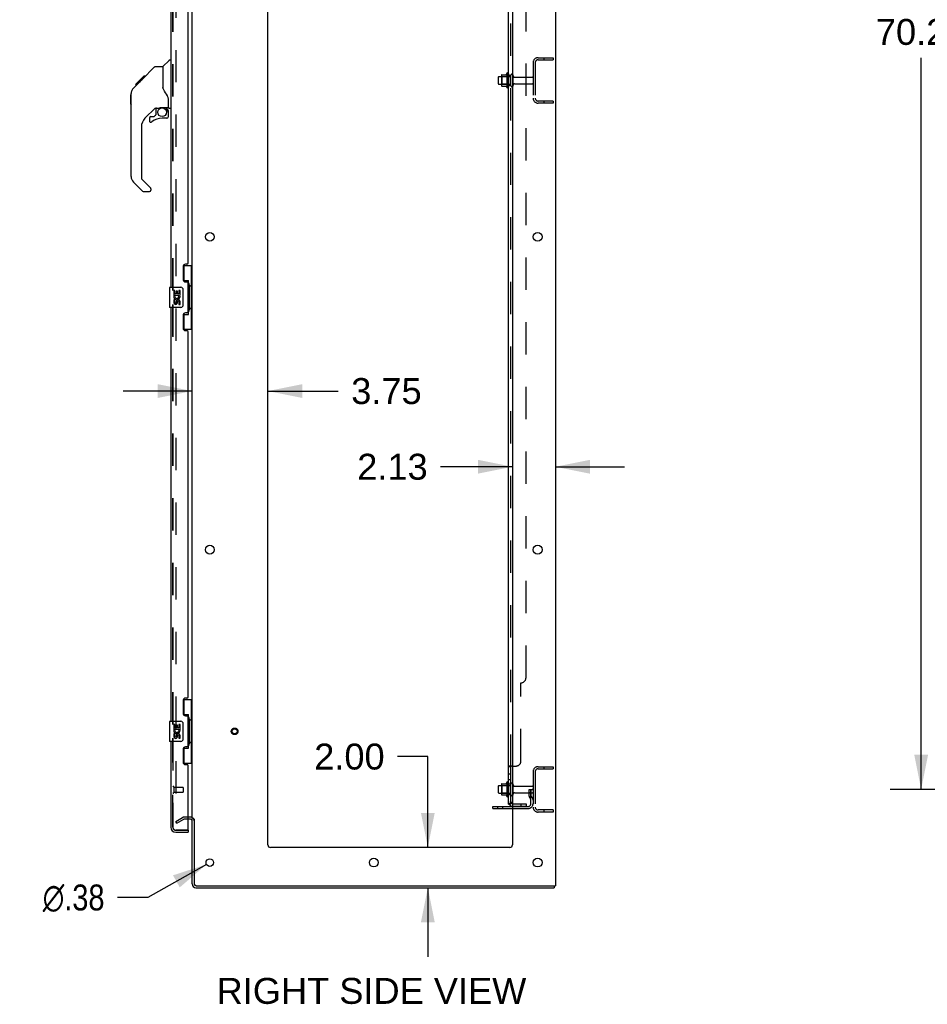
# Model space of a CAD drawing. Header units: inches. Extents: x 0 to 291, y 0 to 188.
# Tile 18 of 26: x 150 to 195, y 51 to 100. Entities that reach past the tile are written whole.
import ezdxf

# ---------------------------------------------------------------- set-up
doc = ezdxf.new("R2010")
doc.units = ezdxf.units.IN
doc.header["$LTSCALE"] = 16.01262
doc.header["$MEASUREMENT"] = 0
doc.linetypes.add('HIDDEN', pattern=[0.2, 0.1, -0.1])
doc.layers.get('0').update_dxf_attribs({"linetype": 'CONTINUOUS'})
for name, color, linetype in [('DEFAULT_2', 8, 'HIDDEN'), ('DIMENSIONS', 7, 'CONTINUOUS'), ('MASTER_DOOR_ASSEMBLY', 7, 'CONTINUOUS'), ('SLAVE_DOOR_ASSEMBLY', 7, 'CONTINUOUS'), ('SUBPANEL', 7, 'CONTINUOUS')]:
    doc.layers.add(name, color=color, linetype=linetype)
doc.styles.get("Standard").update_dxf_attribs({"font": 'arial.ttf'})
doc.styles.add('TEXTSTYLE_1', font='gdt', dxfattribs={"width": 0.8})
doc.dimstyles.new('DIMSTYLE_1', dxfattribs={"dimtxt": 1.284435, "dimasz": 1.71258, "dimexe": 0.09, "dimexo": 0.07, "dimgap": 0.0375, "dimtad": 0, "dimtih": 1, "dimtoh": 1, "dimzin": 4, "dimdsep": 46, "dimtxsty": 'Standard', "dimblk": '_FILLED', "dimblk1": '_FILLED', "dimblk2": '_FILLED', "dimcen": 0.09, "dimadec": 3, "dimazin": 1, "dimtfac": 1, "dimtdec": 3, "dimtofl": 0, "dimtmove": 0, "dimatfit": 3, "dimldrblk": '_FILLED', "dimfxl": 0, "dimtolj": 1, "dimtzin": 4, "dimarcsym": 0})
doc.dimstyles.new('DIMSTYLE_2', dxfattribs={"dimtxt": 1.284435, "dimasz": 1.71258, "dimexe": 0.09, "dimexo": 0.07, "dimgap": 0.09, "dimtad": 0, "dimtih": 1, "dimtoh": 1, "dimzin": 4, "dimdsep": 46, "dimtxsty": 'Standard', "dimblk": '_FILLED', "dimblk1": '_FILLED', "dimblk2": '_FILLED', "dimcen": 0.09, "dimadec": 3, "dimazin": 1, "dimtfac": 1, "dimtdec": 3, "dimtofl": 0, "dimtmove": 0, "dimatfit": 1, "dimldrblk": '_FILLED', "dimfxl": 0, "dimtolj": 1, "dimtzin": 4, "dimarcsym": 0})

# ---------------------------------------------------------------- blocks, each defined once
blk = doc.blocks.new('_FILLED')
at = {"color": 0, "linetype": 'ByBlock'}
blk.add_solid([(0, 0), (-1, 0.2), (-1, -0.2)], dxfattribs=at)
blk = doc.blocks.new('*D3')
at = {"layer": 'DIMENSIONS', "color": 2, "linetype": 'Continuous'}
for p, q in [((205.233, 131.832), (193.561, 131.832)), ((195.102, 131.832), (195.102, 100.394)), ((195.102, 61.582), (195.102, 97.825)), ((205.233, 61.582), (193.561, 61.582))]:
    blk.add_line(p, q, dxfattribs=at)
at = {"layer": 'DIMENSIONS', "color": 2, "linetype": 'Continuous', "xscale": 1.7125797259, "yscale": 1.7125797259, "zscale": 1.7125797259}
for p, rotation in [((195.102, 131.832), 90), ((195.102, 61.582), 270)]:
    blk.add_blockref('_FILLED', p, dxfattribs=dict(at, rotation=rotation))
at = {"layer": 'DIMENSIONS', "color": 2, "linetype": 'Continuous', "insert": (195.102, 99.752), "char_height": 1.2844, "width": 4.48836, "attachment_point": 2, "line_spacing_factor": 0.9}
blk.add_mtext('70.25', dxfattribs=at)
blk = doc.blocks.new('*D18')
at = {"layer": 'DIMENSIONS', "color": 2, "linetype": 'Continuous'}
for p, q in [((158.973, 81.317), (155.548, 81.317)), ((162.723, 81.317), (166.213, 81.317))]:
    blk.add_line(p, q, dxfattribs=at)
at = {"layer": 'DIMENSIONS', "color": 2, "linetype": 'Continuous', "xscale": 1.7125797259, "yscale": 1.7125797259, "zscale": 1.7125797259}
blk.add_blockref('_FILLED', (158.973, 81.317), dxfattribs=at)
at = {"layer": 'DIMENSIONS', "color": 2, "linetype": 'Continuous', "xscale": 1.7125797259, "yscale": 1.7125797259, "zscale": 1.7125797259, "rotation": 180}
blk.add_blockref('_FILLED', (162.723, 81.317), dxfattribs=at)
at = {"layer": 'DIMENSIONS', "color": 2, "linetype": 'Continuous', "insert": (166.856, 81.959), "char_height": 1.2844, "width": 3.49042, "attachment_point": 1, "line_spacing_factor": 0.9}
blk.add_mtext('3.75', dxfattribs=at)
blk = doc.blocks.new('*D19')
at = {"layer": 'DIMENSIONS', "color": 2, "linetype": 'Continuous'}
for p, q in [((174.848, 77.566), (171.288, 77.566)), ((176.973, 77.566), (180.398, 77.566))]:
    blk.add_line(p, q, dxfattribs=at)
at = {"layer": 'DIMENSIONS', "color": 2, "linetype": 'Continuous', "xscale": 1.7125797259, "yscale": 1.7125797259, "zscale": 1.7125797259}
blk.add_blockref('_FILLED', (174.848, 77.566), dxfattribs=at)
at = {"layer": 'DIMENSIONS', "color": 2, "linetype": 'Continuous', "xscale": 1.7125797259, "yscale": 1.7125797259, "zscale": 1.7125797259, "rotation": 180}
blk.add_blockref('_FILLED', (176.973, 77.566), dxfattribs=at)
at = {"layer": 'DIMENSIONS', "color": 2, "linetype": 'Continuous', "insert": (170.646, 78.209), "char_height": 1.2844, "width": 3.49042, "attachment_point": 3, "line_spacing_factor": 0.9}
blk.add_mtext('2.13', dxfattribs=at)
blk = doc.blocks.new('*D20')
at = {"layer": 'DIMENSIONS', "color": 2, "linetype": 'Continuous'}
for p, q in [((170.653, 63.207), (169.155, 63.207)), ((170.653, 58.707), (170.653, 63.207)), ((170.653, 56.707), (170.653, 53.281))]:
    blk.add_line(p, q, dxfattribs=at)
at = {"layer": 'DIMENSIONS', "color": 2, "linetype": 'Continuous', "xscale": 1.7125797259, "yscale": 1.7125797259, "zscale": 1.7125797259}
for p, rotation in [((170.653, 58.707), 270), ((170.653, 56.707), 90)]:
    blk.add_blockref('_FILLED', p, dxfattribs=dict(at, rotation=rotation))
at = {"layer": 'DIMENSIONS', "color": 2, "linetype": 'Continuous', "insert": (168.513, 63.85), "char_height": 1.2844, "width": 3.49042, "attachment_point": 3, "line_spacing_factor": 0.9}
blk.add_mtext('2.00', dxfattribs=at)
blk = doc.blocks.new('*D29')
at = {"layer": 'DIMENSIONS', "color": 2, "linetype": 'Continuous'}
for p, q in [((159.684, 57.865), (156.77, 56.226)), ((156.77, 56.226), (155.272, 56.226))]:
    blk.add_line(p, q, dxfattribs=at)
at = {"layer": 'DIMENSIONS', "color": 2, "linetype": 'Continuous', "xscale": 1.7125797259, "yscale": 1.7125797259, "zscale": 1.7125797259, "rotation": 29.346197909}
blk.add_blockref('_FILLED', (159.684, 57.865), dxfattribs=at)
at = {"layer": 'DIMENSIONS', "color": 2, "linetype": 'Continuous', "insert": (154.629, 56.868), "char_height": 1.28443, "width": 4.20505, "attachment_point": 3, "line_spacing_factor": 0.9, "style": 'TEXTSTYLE_1'}
blk.add_mtext('{\\fgdt;n}\\fArial;.38', dxfattribs=at)

msp = doc.modelspace()

# ---------------------------------------------------------------- linework, layer by layer
at = {"color": 3, "linetype": 'Continuous'}
for p, q in [((176.973, 136.603), (176.973, 56.811)), ((158.973, 60.155), (158.973, 133.259)), ((162.723, 58.832), (162.723, 133.207)), ((174.848, 133.207), (174.848, 58.832)), ((173.869, 60.738), (174.848, 60.738)), ((158.888, 60.103), (158.769, 60.103)), ((158.973, 56.896), (158.973, 60.123)), ((159.077, 60.124), (159.077, 56.901)), ((174.723, 58.707), (162.848, 58.707)), ((159.162, 56.707), (176.921, 56.707)), ((159.167, 56.811), (176.973, 56.811))]:
    msp.add_line(p, q, dxfattribs=at)
at = {"color": 7, "linetype": 'Continuous'}
for p, q in [((174.144, 96.864), (174.144, 96.549)), ((174.174, 96.894), (174.308, 96.894)), ((174.308, 96.962), (174.308, 96.451)), ((174.318, 96.984), (174.546, 96.984)), ((174.574, 97.062), (174.574, 96.351)), ((174.174, 96.519), (174.308, 96.519)), ((174.318, 96.429), (174.546, 96.429)), ((174.144, 61.739), (174.144, 61.424)), ((174.174, 61.769), (174.308, 61.769)), ((174.308, 61.837), (174.308, 61.326)), ((174.318, 61.859), (174.546, 61.859)), ((174.574, 61.937), (174.574, 61.226)), ((174.174, 61.394), (174.308, 61.394)), ((174.318, 61.304), (174.546, 61.304)), ((173.869, 60.634), (173.869, 60.738)), ((173.869, 60.634), (174.848, 60.634)), ((176.921, 56.811), (176.921, 56.707))]:
    msp.add_line(p, q, dxfattribs=at)
at = {"color": 3, "linetype": 'Continuous'}
for centre, radius in [((159.848, 88.957), 0.219), ((176.098, 88.957), 0.219), ((159.848, 73.457), 0.219), ((176.098, 73.457), 0.219), ((159.848, 57.957), 0.188), ((167.973, 57.957), 0.219), ((176.098, 57.957), 0.219)]:
    msp.add_circle(centre, radius, dxfattribs=at)
at = {"color": 7, "linetype": 'Continuous'}
for centre, radius, start, end in [((174.606, 97.041), 0.0384, 0, 145.5503), ((174.174, 96.864), 0.03, 90, 180), ((174.318, 96.974), 0.01, 90, 174.8062), ((174.449, 96.962), 0.141, 174.7919, 180), ((174.527, 96.994), 0.01, 270, 336.0321), ((175.174, 96.707), 0.698, 149.3369, 156.0321), ((174.174, 96.549), 0.03, 180, 270), ((174.449, 96.451), 0.141, 180, 185.2081), ((174.318, 96.439), 0.01, 185.1938, 270), ((174.527, 96.419), 0.01, 23.9679, 90), ((175.174, 96.707), 0.698, 203.9679, 210.6631), ((174.606, 96.372), 0.0384, 214.4497, 360), ((174.606, 61.916), 0.0384, 0, 145.5503), ((174.174, 61.739), 0.03, 90, 180), ((174.318, 61.849), 0.01, 90, 174.8062), ((174.449, 61.837), 0.141, 174.7919, 180), ((174.527, 61.869), 0.01, 270, 336.0321), ((175.174, 61.582), 0.698, 149.3369, 156.0321), ((174.824, 61.839), 0.055, 64.0906, 180), ((174.174, 61.424), 0.03, 180, 270), ((174.449, 61.326), 0.141, 180, 185.2081), ((174.318, 61.314), 0.01, 185.1938, 270), ((174.527, 61.294), 0.01, 23.9679, 90), ((175.174, 61.582), 0.698, 203.9679, 210.6631), ((174.606, 61.247), 0.0384, 214.4497, 360), ((174.824, 61.324), 0.055, 180, 295.9094), ((159.162, 56.896), 0.085, 187.5, 262.5)]:
    msp.add_arc(centre, radius, start, end, dxfattribs=at)
at = {"color": 3, "linetype": 'Continuous'}
for centre, radius, start, end in [((158.888, 60.018), 0.085, 0, 90), ((162.848, 58.832), 0.125, 180, 270), ((174.723, 58.832), 0.125, 270, 360), ((159.162, 56.896), 0.189, 180, 270), ((159.167, 56.901), 0.09, 180, 270)]:
    msp.add_arc(centre, radius, start, end, dxfattribs=at)
at = {"layer": 'DEFAULT_2', "color": 8, "linetype": 'HIDDEN'}
for p, q in [((158.16, 133.441), (158.16, 59.972)), ((175.869, 97.585), (175.869, 95.828)), ((175.973, 97.585), (175.973, 95.828)), ((176.115, 97.832), (176.869, 97.832)), ((176.115, 97.728), (176.869, 97.728)), ((176.399, 97.832), (176.399, 97.728)), ((176.869, 97.832), (176.869, 97.728)), ((174.328, 96.89), (174.308, 96.91)), ((174.308, 96.894), (174.769, 96.894)), ((174.624, 96.89), (174.328, 96.89)), ((174.328, 96.89), (174.328, 96.523)), ((174.624, 96.89), (174.644, 96.91)), ((174.624, 96.89), (174.624, 96.523)), ((174.644, 97.041), (174.644, 96.372)), ((174.769, 96.449), (174.769, 96.964)), ((174.879, 96.449), (174.879, 96.964)), ((174.941, 96.872), (175.839, 96.872)), ((174.328, 96.523), (174.308, 96.503)), ((174.308, 96.519), (174.769, 96.519)), ((174.624, 96.523), (174.328, 96.523)), ((174.624, 96.523), (174.644, 96.503)), ((174.941, 96.542), (175.839, 96.542)), ((176.869, 95.686), (176.115, 95.686)), ((176.399, 95.686), (176.399, 95.582)), ((176.869, 95.686), (176.869, 95.582)), ((176.869, 95.582), (176.115, 95.582)), ((175.869, 62.46), (175.869, 60.703)), ((175.973, 62.46), (175.973, 60.703)), ((176.115, 62.707), (176.869, 62.707)), ((176.115, 62.603), (176.869, 62.603)), ((176.399, 62.707), (176.399, 62.603)), ((176.869, 62.707), (176.869, 62.603)), ((174.328, 61.765), (174.308, 61.785)), ((174.308, 61.769), (174.769, 61.769)), ((174.624, 61.765), (174.328, 61.765)), ((174.328, 61.765), (174.328, 61.398)), ((174.624, 61.765), (174.644, 61.785)), ((174.624, 61.765), (174.624, 61.398)), ((174.644, 61.916), (174.644, 61.247)), ((174.769, 61.324), (174.769, 61.839)), ((174.879, 61.324), (174.879, 61.839)), ((174.941, 61.747), (175.839, 61.747)), ((175.675, 61.582), (175.765, 61.582)), ((175.675, 61.241), (175.675, 61.582)), ((175.765, 61.582), (175.869, 61.582)), ((175.765, 60.88), (175.765, 61.582)), ((175.779, 61.241), (175.779, 61.582)), ((175.869, 61.582), (175.83, 61.582)), ((174.328, 61.398), (174.308, 61.378)), ((174.308, 61.394), (174.769, 61.394)), ((174.624, 61.398), (174.328, 61.398)), ((174.624, 61.398), (174.644, 61.378)), ((174.941, 61.417), (175.839, 61.417)), ((175.779, 61.407), (175.675, 61.407)), ((175.696, 61.174), (175.745, 61.107)), ((175.781, 61.235), (175.83, 61.167)), ((174.116, 60.634), (174.116, 60.738)), ((174.372, 60.634), (174.372, 60.738)), ((174.848, 60.738), (175.622, 60.738)), ((174.848, 60.634), (175.622, 60.634)), ((176.869, 60.561), (176.115, 60.561)), ((176.399, 60.561), (176.399, 60.457)), ((176.869, 60.561), (176.869, 60.457)), ((158.16, 59.992), (158.5, 60.188)), ((158.212, 59.902), (158.552, 60.098)), ((158.888, 60.207), (158.569, 60.207)), ((158.769, 60.103), (158.569, 60.103)), ((176.869, 60.457), (176.115, 60.457)), ((158.212, 59.902), (158.16, 59.992))]:
    msp.add_line(p, q, dxfattribs=at)
for points in [[(158.16, 59.972), (158.16, 59.97), (158.161, 59.968), (158.161, 59.966), (158.162, 59.963), (158.163, 59.961)], [(158.178, 59.952), (158.176, 59.952), (158.174, 59.953), (158.172, 59.953), (158.17, 59.954), (158.169, 59.955), (158.167, 59.956), (158.165, 59.958), (158.164, 59.96), (158.163, 59.961)], [(158.185, 59.954), (158.184, 59.953), (158.182, 59.953), (158.18, 59.952), (158.178, 59.952), (158.178, 59.952)]]:
    msp.add_lwpolyline(points, dxfattribs=at)
for radius in [0.164, 0.124]:
    msp.add_circle((161.077, 64.457), radius, dxfattribs=at)
for centre, radius, start, end in [((176.115, 97.585), 0.246, 90, 180), ((176.115, 97.585), 0.142, 90, 180), ((174.824, 96.964), 0.055, 360, 180), ((174.941, 96.934), 0.0625, 180, 270), ((175.839, 96.842), 0.03, 360, 90), ((174.824, 96.449), 0.055, 180, 0), ((174.941, 96.479), 0.0625, 90, 180), ((175.839, 96.572), 0.03, 270, 0), ((176.115, 95.828), 0.246, 180, 270), ((176.115, 95.828), 0.142, 180, 270), ((176.115, 62.46), 0.246, 90, 180), ((176.115, 62.46), 0.142, 90, 180), ((174.824, 61.839), 0.055, 360, 64.0906), ((174.941, 61.809), 0.0625, 180, 270), ((175.839, 61.717), 0.03, 360, 90), ((174.824, 61.324), 0.055, 295.9094, 0), ((174.941, 61.354), 0.0625, 90, 180), ((175.789, 61.241), 0.114, 180, 215.7539), ((175.661, 61.046), 0.104, 0, 35.7539), ((175.789, 61.241), 0.01, 180, 215.7539), ((175.661, 61.046), 0.208, 0, 35.7539), ((175.839, 61.447), 0.03, 270, 0), ((175.622, 60.88), 0.246, 270, 360), ((175.622, 60.88), 0.142, 270, 360), ((176.115, 60.703), 0.246, 180, 270), ((176.115, 60.703), 0.142, 180, 270), ((158.569, 60.07), 0.137, 90, 120), ((158.569, 60.07), 0.033, 90, 120), ((158.888, 60.018), 0.189, 0, 90)]:
    msp.add_arc(centre, radius, start, end, dxfattribs=at)
at = {"layer": 'MASTER_DOOR_ASSEMBLY', "color": 3, "linetype": 'Continuous'}
for p, q in [((157.915, 106.957), (157.915, 86.457)), ((158.769, 87.664), (158.769, 105.749)), ((158.519, 87.474), (158.519, 86.854)), ((158.709, 87.604), (158.649, 87.604)), ((158.649, 86.724), (158.709, 86.724)), ((158.769, 85.249), (158.769, 86.664)), ((157.915, 85.457), (157.915, 64.957)), ((158.519, 85.059), (158.519, 84.439)), ((158.709, 85.189), (158.649, 85.189)), ((158.649, 84.309), (158.709, 84.309)), ((158.769, 66.164), (158.769, 84.249)), ((158.519, 65.974), (158.519, 65.354)), ((158.709, 66.104), (158.649, 66.104)), ((158.649, 65.224), (158.709, 65.224)), ((158.769, 63.749), (158.769, 65.164)), ((157.915, 63.957), (157.915, 59.703)), ((158.519, 63.559), (158.519, 62.939)), ((158.709, 63.689), (158.649, 63.689)), ((158.649, 62.809), (158.709, 62.809)), ((158.769, 59.581), (158.769, 62.749)), ((158.161, 59.457), (158.769, 59.457))]:
    msp.add_line(p, q, dxfattribs=at)
at = {"layer": 'MASTER_DOOR_ASSEMBLY', "color": 8, "linetype": 'HIDDEN'}
for p, q in [((158.019, 107.112), (158.019, 86.302)), ((158.019, 85.612), (158.019, 64.802)), ((158.019, 64.112), (158.019, 59.703)), ((158.062, 61.703), (158.062, 61.419)), ((158.062, 61.685), (158.509, 61.685)), ((158.519, 61.675), (158.519, 61.447)), ((158.062, 61.437), (158.509, 61.437)), ((158.161, 59.561), (158.749, 59.561))]:
    msp.add_line(p, q, dxfattribs=at)
at = {"layer": 'MASTER_DOOR_ASSEMBLY', "color": 7, "linetype": 'Continuous'}
for p, q in [((157.527, 97.401), (157.825, 97.699)), ((157.915, 97.711), (157.852, 97.711)), ((156.488, 96.756), (157.104, 97.373)), ((157.16, 97.396), (157.521, 97.396)), ((157.521, 97.396), (157.521, 96.291)), ((156.061, 96.329), (156.34, 96.607)), ((156.167, 96.502), (156.581, 96.916)), ((156.339, 96.608), (156.473, 96.741)), ((156.406, 96.674), (156.339, 96.674)), ((156.36, 96.628), (156.34, 96.607)), ((156.401, 96.669), (156.36, 96.628)), ((156.444, 96.712), (156.401, 96.669)), ((156.488, 96.756), (156.421, 96.756)), ((156.444, 96.712), (156.488, 96.756)), ((156.565, 96.833), (156.498, 96.833)), ((156.581, 96.916), (156.583, 96.918)), ((156.648, 96.916), (156.581, 96.916)), ((156.582, 96.917), (156.648, 96.917)), ((156.583, 96.918), (156.65, 96.918)), ((156.167, 96.502), (156.234, 96.502)), ((156.171, 96.506), (156.237, 96.506)), ((156.238, 96.507), (156.172, 96.507)), ((156.32, 96.588), (156.253, 96.588)), ((157.54, 96.3), (157.521, 96.354)), ((155.927, 96), (155.946, 96.02)), ((155.927, 95.524), (155.927, 96)), ((155.946, 91.948), (155.946, 96.051)), ((157.797, 95.368), (157.797, 95.775)), ((155.927, 95.524), (155.946, 95.504)), ((157.133, 95.334), (156.631, 94.832)), ((157.167, 95.324), (157.167, 94.997)), ((157.209, 95.329), (157.297, 95.329)), ((157.297, 95.329), (157.298, 95.329)), ((157.482, 95.37), (157.777, 95.37)), ((157.659, 95.37), (157.739, 95.29)), ((157.731, 95.283), (157.725, 95.276)), ((157.777, 95.151), (157.797, 95.151)), ((157.797, 94.913), (157.797, 95.151)), ((157.836, 95.329), (157.915, 95.329)), ((156.852, 94.835), (156.852, 94.715)), ((156.931, 94.913), (157.083, 94.913)), ((157.092, 94.917), (157.163, 94.989)), ((157.718, 94.835), (157.482, 94.835)), ((156.458, 94.415), (156.458, 91.863)), ((156.481, 91.807), (156.917, 91.372)), ((156.514, 91.218), (156.062, 91.67)), ((156.931, 91.338), (156.931, 91.274)), ((156.852, 91.195), (156.57, 91.195)), ((158.532, 87.532), (158.973, 87.532)), ((158.569, 86.752), (158.569, 87.532)), ((158.934, 86.507), (158.934, 87.532)), ((157.855, 86.442), (157.855, 85.472)), ((157.87, 86.457), (158.41, 86.457)), ((158.51, 86.357), (158.51, 85.557)), ((158.569, 86.797), (158.796, 86.797)), ((158.796, 85.117), (158.796, 86.797)), ((158.833, 86.557), (158.833, 86.537)), ((158.955, 86.507), (158.833, 86.507)), ((158.833, 86.507), (158.833, 85.407)), ((158.955, 85.407), (158.955, 86.507)), ((158.121, 86.302), (158.058, 86.302)), ((158.058, 86.302), (158.058, 86.072)), ((158.058, 86.072), (158.32, 86.072)), ((158.128, 86.036), (158.071, 86.061)), ((158.121, 86.135), (158.121, 86.302)), ((158.184, 86.135), (158.121, 86.135)), ((158.244, 86.271), (158.184, 86.271)), ((158.184, 86.271), (158.184, 86.135)), ((158.244, 86.135), (158.244, 86.271)), ((158.309, 86.135), (158.244, 86.135)), ((158.32, 86.072), (158.292, 86.053)), ((158.372, 86.302), (158.309, 86.302)), ((158.309, 86.302), (158.309, 86.135)), ((158.354, 86.072), (158.372, 86.072)), ((158.372, 86.072), (158.372, 86.302)), ((158.41, 85.457), (157.87, 85.457)), ((158.121, 85.841), (158.058, 85.841)), ((158.058, 85.841), (158.058, 85.705)), ((158.121, 85.705), (158.121, 85.841)), ((158.184, 85.747), (158.184, 85.705)), ((158.244, 85.685), (158.244, 85.754)), ((158.309, 85.747), (158.309, 85.611)), ((158.309, 85.611), (158.372, 85.611)), ((158.372, 85.611), (158.372, 85.747)), ((158.955, 85.407), (158.833, 85.407)), ((158.833, 85.376), (158.833, 85.356)), ((158.934, 84.382), (158.934, 85.407)), ((158.569, 84.382), (158.569, 85.161)), ((158.569, 85.117), (158.796, 85.117)), ((158.532, 84.382), (158.973, 84.382)), ((158.532, 66.032), (158.973, 66.032)), ((158.569, 65.252), (158.569, 66.032)), ((158.934, 65.007), (158.934, 66.032)), ((157.855, 64.942), (157.855, 63.972)), ((157.87, 64.957), (158.41, 64.957)), ((158.569, 65.297), (158.796, 65.297)), ((158.796, 63.617), (158.796, 65.297)), ((158.833, 65.057), (158.833, 65.037)), ((158.955, 65.007), (158.833, 65.007)), ((158.833, 65.007), (158.833, 63.907)), ((158.955, 63.907), (158.955, 65.007)), ((158.121, 64.802), (158.058, 64.802)), ((158.058, 64.802), (158.058, 64.572)), ((158.058, 64.572), (158.32, 64.572)), ((158.128, 64.536), (158.071, 64.561)), ((158.121, 64.635), (158.121, 64.802)), ((158.184, 64.635), (158.121, 64.635)), ((158.244, 64.771), (158.184, 64.771)), ((158.184, 64.771), (158.184, 64.635)), ((158.244, 64.635), (158.244, 64.771)), ((158.309, 64.635), (158.244, 64.635)), ((158.32, 64.572), (158.292, 64.553)), ((158.372, 64.802), (158.309, 64.802)), ((158.309, 64.802), (158.309, 64.635)), ((158.354, 64.572), (158.372, 64.572)), ((158.372, 64.572), (158.372, 64.802)), ((158.51, 64.857), (158.51, 64.057)), ((158.41, 63.957), (157.87, 63.957)), ((158.121, 64.341), (158.058, 64.341)), ((158.058, 64.341), (158.058, 64.205)), ((158.121, 64.205), (158.121, 64.341)), ((158.184, 64.247), (158.184, 64.205)), ((158.244, 64.185), (158.244, 64.254)), ((158.309, 64.247), (158.309, 64.111)), ((158.309, 64.111), (158.372, 64.111)), ((158.372, 64.111), (158.372, 64.247)), ((158.955, 63.907), (158.833, 63.907)), ((158.934, 62.882), (158.934, 63.907)), ((158.569, 62.882), (158.569, 63.661)), ((158.569, 63.617), (158.796, 63.617)), ((158.833, 63.876), (158.833, 63.856)), ((158.532, 62.882), (158.973, 62.882)), ((158.749, 59.561), (158.769, 59.561)), ((158.769, 59.561), (158.769, 59.457))]:
    msp.add_line(p, q, dxfattribs=at)
for points in [[(157.104, 97.373), (157.112, 97.379), (157.121, 97.385), (157.13, 97.39), (157.14, 97.393), (157.15, 97.395), (157.16, 97.396)], [(156.061, 96.329), (156.041, 96.307), (156.016, 96.275), (155.994, 96.24), (155.977, 96.202), (155.963, 96.164), (155.953, 96.123), (155.948, 96.082), (155.946, 96.051)], [(157.744, 95.946), (157.693, 96.019), (157.644, 96.096), (157.603, 96.167), (157.569, 96.235), (157.54, 96.3)], [(157.797, 95.775), (157.796, 95.798), (157.791, 95.833), (157.782, 95.867), (157.77, 95.899), (157.755, 95.928), (157.744, 95.946)], [(157.298, 95.329), (157.306, 95.33), (157.314, 95.332), (157.324, 95.335), (157.336, 95.339), (157.349, 95.344), (157.364, 95.349), (157.381, 95.354), (157.398, 95.359), (157.417, 95.363), (157.436, 95.367), (157.455, 95.369), (157.473, 95.37), (157.482, 95.37)], [(157.777, 95.151), (157.776, 95.165), (157.775, 95.179), (157.772, 95.192), (157.768, 95.206), (157.763, 95.219), (157.757, 95.231), (157.751, 95.244), (157.743, 95.255), (157.734, 95.266), (157.725, 95.276)], [(157.739, 95.29), (157.739, 95.29), (157.738, 95.29), (157.738, 95.289), (157.736, 95.288), (157.735, 95.286), (157.731, 95.283)], [(158.503, 86.393), (158.505, 86.387), (158.507, 86.381), (158.508, 86.375), (158.509, 86.369), (158.51, 86.363), (158.51, 86.357)], [(158.76, 86.696), (158.762, 86.699), (158.767, 86.708), (158.772, 86.715), (158.777, 86.723), (158.78, 86.73), (158.784, 86.736), (158.787, 86.742), (158.789, 86.748), (158.791, 86.753), (158.793, 86.757), (158.794, 86.762), (158.795, 86.766), (158.796, 86.77), (158.796, 86.773)], [(158.51, 85.557), (158.51, 85.55), (158.509, 85.544), (158.508, 85.538), (158.507, 85.532), (158.505, 85.526), (158.503, 85.52)], [(158.796, 85.14), (158.796, 85.144), (158.795, 85.147), (158.794, 85.151), (158.793, 85.156), (158.791, 85.16), (158.789, 85.166), (158.787, 85.171), (158.784, 85.177), (158.78, 85.184), (158.777, 85.19), (158.772, 85.198), (158.767, 85.206), (158.762, 85.214), (158.76, 85.218)], [(158.503, 64.893), (158.505, 64.887), (158.507, 64.881), (158.508, 64.875), (158.509, 64.869), (158.51, 64.863), (158.51, 64.857)], [(158.76, 65.196), (158.762, 65.199), (158.767, 65.208), (158.772, 65.215), (158.777, 65.223), (158.78, 65.23), (158.784, 65.236), (158.787, 65.242), (158.789, 65.248), (158.791, 65.253), (158.793, 65.257), (158.794, 65.262), (158.795, 65.266), (158.796, 65.27), (158.796, 65.273)], [(158.51, 64.057), (158.51, 64.05), (158.509, 64.044), (158.508, 64.038), (158.507, 64.032), (158.505, 64.026), (158.503, 64.02)], [(158.796, 63.64), (158.796, 63.644), (158.795, 63.647), (158.794, 63.651), (158.793, 63.656), (158.791, 63.66), (158.789, 63.666), (158.787, 63.671), (158.784, 63.677), (158.78, 63.684), (158.777, 63.69), (158.772, 63.698), (158.767, 63.706), (158.762, 63.714), (158.76, 63.718)]]:
    msp.add_lwpolyline(points, dxfattribs=at)
msp.add_circle((157.482, 95.13), 0.217, dxfattribs=at)
for centre, radius, start, end in [((157.852, 97.671), 0.0394, 90, 135), ((157.541, 97.387), 0.0197, 135, 172.5), ((156.379, 96.035), 0.433, 137.2727, 137.7614), ((157.209, 95.132), 0.197, 90, 135), ((157.6, 95.151), 0.197, 0, 45), ((157.777, 95.39), 0.0197, 270, 360), ((157.836, 95.368), 0.0394, 180, 270), ((157.049, 94.415), 0.591, 135, 180), ((156.931, 94.835), 0.0787, 90, 180), ((156.931, 94.715), 0.0787, 180, 309.5212), ((157.482, 94.047), 0.787, 90, 129.5212), ((157.083, 94.925), 0.0118, 270, 315), ((157.155, 94.997), 0.0118, 315, 360), ((157.718, 94.913), 0.0787, 270, 360), ((156.34, 91.948), 0.394, 180, 225), ((156.537, 91.863), 0.0787, 180, 225), ((156.852, 91.274), 0.0787, 270, 360), ((156.883, 91.338), 0.0472, 0, 45), ((156.57, 91.274), 0.0787, 225, 270), ((157.87, 86.442), 0.015, 90, 180), ((158.41, 86.357), 0.1, 21.205, 90), ((158.215, 85.999), 0.157, 156.5966, 341.8791), ((158.215, 85.999), 0.0943, 156.5966, 35.1122), ((158.215, 85.999), 0.157, 25.737, 27.8532), ((158.218, 85.999), 0.154, 341.4199, 26.1963), ((157.87, 85.472), 0.015, 180, 270), ((158.152, 85.705), 0.0943, 180, 248.6704), ((158.152, 85.705), 0.0943, 248.6999, 347.4338), ((158.152, 85.705), 0.0314, 180, 0.0485), ((158.278, 85.747), 0.0943, 0, 180), ((158.279, 85.742), 0.0362, 83.4285, 161.7628), ((158.278, 85.747), 0.0314, 0, 81.2295), ((158.41, 85.557), 0.1, 270, 338.7946), ((157.87, 64.942), 0.015, 90, 180), ((158.41, 64.857), 0.1, 21.205, 90), ((158.215, 64.499), 0.157, 156.5966, 341.8791), ((158.215, 64.499), 0.0943, 156.5966, 35.1122), ((158.215, 64.499), 0.157, 25.737, 27.8532), ((158.218, 64.499), 0.154, 341.4199, 26.1963), ((157.87, 63.972), 0.015, 180, 270), ((158.152, 64.205), 0.0943, 180, 248.6704), ((158.152, 64.205), 0.0943, 248.6999, 347.4338), ((158.152, 64.205), 0.0314, 180, 0.0485), ((158.278, 64.247), 0.0943, 0, 180), ((158.279, 64.242), 0.0362, 83.4285, 161.7628), ((158.278, 64.247), 0.0314, 0, 81.2295), ((158.41, 64.057), 0.1, 270, 338.7946), ((158.079, 59.847), 0.26, 270, 272.627)]:
    msp.add_arc(centre, radius, start, end, dxfattribs=at)
at = {"layer": 'MASTER_DOOR_ASSEMBLY', "color": 3, "linetype": 'Continuous'}
for centre, radius, start, end in [((158.649, 87.474), 0.13, 90, 180), ((158.709, 87.664), 0.06, 270, 360), ((158.649, 86.854), 0.13, 180, 270), ((158.709, 86.664), 0.06, 0, 90), ((158.649, 85.059), 0.13, 90, 180), ((158.709, 85.249), 0.06, 270, 360), ((158.649, 84.439), 0.13, 180, 270), ((158.709, 84.249), 0.06, 0, 90), ((158.649, 65.974), 0.13, 90, 180), ((158.709, 66.164), 0.06, 270, 360), ((158.649, 65.354), 0.13, 180, 270), ((158.709, 65.164), 0.06, 0, 90), ((158.649, 63.559), 0.13, 90, 180), ((158.709, 63.749), 0.06, 270, 360), ((158.649, 62.939), 0.13, 180, 270), ((158.709, 62.749), 0.06, 0, 90), ((158.161, 59.703), 0.246, 180, 270), ((158.749, 59.581), 0.02, 270, 360)]:
    msp.add_arc(centre, radius, start, end, dxfattribs=at)
at = {"layer": 'MASTER_DOOR_ASSEMBLY', "color": 8, "linetype": 'HIDDEN'}
for centre, radius, start, end in [((158.04, 61.703), 0.0215, 0, 180), ((158.509, 61.675), 0.01, 0, 90), ((158.04, 61.419), 0.0215, 180, 360), ((158.509, 61.447), 0.01, 270, 360), ((158.161, 59.703), 0.142, 180, 270)]:
    msp.add_arc(centre, radius, start, end, dxfattribs=at)
at = {"layer": 'MASTER_DOOR_ASSEMBLY', "color": 7, "linetype": 'Continuous'}
for centre, start_param, end_param in [((158.729, 86.547), -1.51401, -0.699287), ((158.729, 86.547), -2.442306, -1.627583), ((158.729, 85.366), -1.51401, -0.699287), ((158.729, 85.366), -2.442306, -1.627583), ((158.729, 65.047), -1.51401, -0.699287), ((158.729, 65.047), -2.442306, -1.627583), ((158.729, 63.866), -1.51401, -0.699287), ((158.729, 63.866), -2.442306, -1.627583)]:
    msp.add_ellipse(centre, major_axis=(0, 0.18), ratio=0.579493, start_param=start_param, end_param=end_param, dxfattribs=at)
at = {"layer": 'SLAVE_DOOR_ASSEMBLY', "color": 8, "linetype": 'HIDDEN'}
for p, q in [((158.019, 86.302), (158.019, 107.112)), ((158.019, 64.802), (158.019, 85.612)), ((158.019, 59.703), (158.019, 64.112)), ((158.749, 59.561), (158.161, 59.561))]:
    msp.add_line(p, q, dxfattribs=at)
msp.add_arc((158.161, 59.703), 0.142, 180, 270, dxfattribs=at)
at = {"layer": 'SUBPANEL', "color": 3, "linetype": 'Continuous'}
for p, q in [((174.644, 60.863), (174.644, 132.55)), ((174.848, 62.738), (174.698, 62.738))]:
    msp.add_line(p, q, dxfattribs=at)
at = {"layer": 'SUBPANEL', "color": 8, "linetype": 'HIDDEN'}
for p, q in [((174.769, 62.703), (174.769, 130.711)), ((175.519, 67.113), (175.519, 126.3)), ((174.769, 96.957), (174.644, 96.957)), ((174.769, 96.457), (174.644, 96.457)), ((175.269, 62.988), (175.269, 66.863)), ((174.656, 62.717), (174.653, 62.716)), ((174.769, 62.704), (174.769, 62.703)), ((174.848, 62.738), (175.019, 62.738)), ((174.769, 62.341), (174.644, 62.341)), ((174.769, 62.06), (174.644, 62.06)), ((174.769, 61.832), (174.644, 61.832)), ((174.769, 61.332), (174.644, 61.332)), ((174.709, 60.863), (174.713, 60.863)), ((174.745, 60.863), (174.794, 60.904)), ((174.769, 60.865), (174.769, 60.863)), ((174.881, 60.863), (175.519, 60.863)), ((175.519, 60.738), (174.881, 60.738)), ((175.269, 60.863), (175.269, 60.738)), ((175.519, 60.863), (175.519, 60.738))]:
    msp.add_line(p, q, dxfattribs=at)
at = {"layer": 'SUBPANEL', "color": 7, "linetype": 'Continuous'}
for p, q in [((174.769, 62.703), (174.644, 62.703)), ((174.769, 60.863), (174.769, 62.703)), ((174.769, 60.863), (174.644, 60.863)), ((174.698, 60.824), (174.745, 60.863))]:
    msp.add_line(p, q, dxfattribs=at)
at = {"layer": 'SUBPANEL', "color": 3, "linetype": 'Continuous'}
for points in [[(174.679, 62.727), (174.671, 62.724), (174.667, 62.723), (174.663, 62.721), (174.66, 62.719), (174.656, 62.717), (174.653, 62.716), (174.651, 62.714), (174.648, 62.712), (174.646, 62.71), (174.645, 62.708), (174.644, 62.706), (174.644, 62.704), (174.644, 62.703)], [(174.698, 62.738), (174.696, 62.736), (174.693, 62.734), (174.69, 62.733), (174.686, 62.731), (174.682, 62.729), (174.679, 62.727)], [(174.667, 60.843), (174.663, 60.844), (174.66, 60.846), (174.656, 60.847), (174.653, 60.849), (174.651, 60.851), (174.648, 60.853), (174.646, 60.855), (174.645, 60.857), (174.644, 60.859), (174.644, 60.861), (174.644, 60.863)], [(174.698, 60.824), (174.696, 60.827), (174.693, 60.829), (174.69, 60.831), (174.686, 60.833), (174.682, 60.835), (174.679, 60.837), (174.675, 60.839), (174.667, 60.843)]]:
    msp.add_lwpolyline(points, dxfattribs=at)
at = {"layer": 'SUBPANEL', "color": 8, "linetype": 'HIDDEN'}
for points in [[(174.651, 62.714), (174.648, 62.712), (174.646, 62.71), (174.645, 62.708), (174.644, 62.706), (174.644, 62.704), (174.644, 62.703)], [(174.696, 62.736), (174.693, 62.734), (174.69, 62.733)], [(174.775, 62.712), (174.773, 62.711), (174.772, 62.709), (174.77, 62.707), (174.769, 62.706), (174.769, 62.704)], [(174.795, 62.732), (174.794, 62.731), (174.794, 62.729), (174.793, 62.727), (174.792, 62.725), (174.79, 62.724), (174.789, 62.722), (174.787, 62.721)], [(174.794, 62.738), (174.795, 62.736), (174.795, 62.734)], [(174.773, 60.886), (174.773, 60.886), (174.773, 60.886), (174.773, 60.886), (174.773, 60.886), (174.772, 60.885), (174.772, 60.885), (174.771, 60.885), (174.771, 60.885), (174.77, 60.884), (174.77, 60.884), (174.769, 60.884), (174.768, 60.883), (174.768, 60.883), (174.767, 60.882), (174.766, 60.882), (174.766, 60.882), (174.765, 60.881), (174.764, 60.881), (174.764, 60.881), (174.763, 60.88), (174.762, 60.88), (174.761, 60.879), (174.761, 60.879), (174.76, 60.879), (174.759, 60.878), (174.758, 60.878), (174.757, 60.878), (174.757, 60.877), (174.756, 60.877), (174.755, 60.876), (174.754, 60.876), (174.753, 60.876), (174.752, 60.875), (174.751, 60.875), (174.75, 60.874), (174.749, 60.874), (174.748, 60.874), (174.747, 60.873), (174.746, 60.873), (174.745, 60.872), (174.744, 60.872), (174.743, 60.872), (174.742, 60.871), (174.741, 60.871), (174.74, 60.871), (174.739, 60.87), (174.738, 60.87), (174.737, 60.87), (174.736, 60.869), (174.735, 60.869), (174.734, 60.868), (174.733, 60.868), (174.732, 60.868), (174.731, 60.868), (174.73, 60.867), (174.729, 60.867), (174.728, 60.867), (174.727, 60.866), (174.726, 60.866), (174.725, 60.866), (174.724, 60.866), (174.723, 60.865), (174.722, 60.865), (174.721, 60.865), (174.72, 60.865), (174.719, 60.865), (174.718, 60.864), (174.718, 60.864), (174.717, 60.864), (174.716, 60.864), (174.715, 60.864), (174.714, 60.864), (174.713, 60.863), (174.713, 60.863), (174.712, 60.863), (174.711, 60.863), (174.71, 60.863), (174.71, 60.863), (174.71, 60.863), (174.709, 60.863)], [(174.769, 60.883), (174.77, 60.883), (174.77, 60.884), (174.771, 60.884), (174.771, 60.885), (174.772, 60.885), (174.772, 60.885), (174.772, 60.885), (174.773, 60.886), (174.773, 60.886), (174.773, 60.886)]]:
    msp.add_lwpolyline(points, dxfattribs=at)
at = {"layer": 'SUBPANEL', "color": 7, "linetype": 'Continuous'}
for points in [[(174.783, 62.718), (174.779, 62.715), (174.777, 62.714), (174.775, 62.712), (174.773, 62.711), (174.772, 62.709), (174.77, 62.707), (174.769, 62.706), (174.769, 62.704), (174.769, 62.703)], [(174.794, 62.738), (174.795, 62.736), (174.795, 62.734), (174.795, 62.732), (174.794, 62.731), (174.794, 62.729), (174.793, 62.727), (174.792, 62.725), (174.79, 62.724), (174.789, 62.722), (174.787, 62.721), (174.785, 62.719), (174.783, 62.718)], [(174.773, 60.874), (174.772, 60.871), (174.77, 60.869), (174.769, 60.867), (174.769, 60.865)], [(174.787, 60.89), (174.783, 60.886), (174.781, 60.884), (174.779, 60.882), (174.777, 60.879), (174.775, 60.877), (174.773, 60.874)], [(174.794, 60.904), (174.795, 60.903), (174.795, 60.902), (174.795, 60.901), (174.794, 60.9), (174.794, 60.899), (174.793, 60.897), (174.792, 60.896), (174.79, 60.894), (174.789, 60.892), (174.787, 60.89)]]:
    msp.add_lwpolyline(points, dxfattribs=at)
at = {"layer": 'SUBPANEL', "color": 8, "linetype": 'HIDDEN'}
for centre, radius, start, end in [((175.269, 67.113), 0.25, 270, 360), ((175.019, 62.988), 0.25, 270, 360), ((174.881, 60.975), 0.237, 180, 219.4342), ((174.881, 60.975), 0.112, 252.8585, 270), ((174.881, 60.975), 0.237, 261.9946, 270)]:
    msp.add_arc(centre, radius, start, end, dxfattribs=at)
at = {"layer": 'SUBPANEL', "color": 3, "linetype": 'Continuous'}
msp.add_arc((174.881, 60.975), 0.237, 219.4342, 261.9946, dxfattribs=at)
at = {"layer": 'SUBPANEL', "color": 7, "linetype": 'Continuous'}
msp.add_arc((174.881, 60.975), 0.112, 180, 252.8585, dxfattribs=at)

# ---------------------------------------------------------------- texts
at = {"layer": 'DIMENSIONS', "color": 2, "linetype": 'Continuous', "insert": (167.86, 52.241), "char_height": 1.28443, "width": 15.31772, "attachment_point": 2, "line_spacing_factor": 0.9}
msp.add_mtext('RIGHT SIDE VIEW', dxfattribs=at)

# ---------------------------------------------------------------- dimensions: what is measured, and where the dimension line sits
at = {"layer": 'DIMENSIONS', "color": 2, "linetype": 'Continuous'}
for base, p1, p2, angle, picture, middle in [((195.102, 131.832), (205.303, 61.582), (205.303, 131.832), 90, '*D3', (195.107, 99.102)), ((170.653, 56.707), (162.848, 58.707), (159.162, 56.707), 270, '*D20', (166.751, 63.2))]:
    dim = msp.add_linear_dim(base=base, p1=p1, p2=p2, angle=angle, dimstyle='DIMSTYLE_1', dxfattribs=at)
    dim.commit()
    dim.dimension.update_dxf_attribs({"geometry": picture, "text_midpoint": middle, "dimtype": 160})
for base, p1, p2, picture, middle in [((162.723, 81.317), (158.973, 60.155), (162.723, 58.832), '*D18', (168.604, 81.31)), ((176.972865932, 77.566471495), (174.847865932, 58.831613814), (176.972865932, 56.810613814), '*D19', (168.884669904, 77.559306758))]:
    dim = msp.add_linear_dim(base=base, p1=p1, p2=p2, dimstyle='DIMSTYLE_1', dxfattribs=at)
    dim.commit()
    dim.dimension.update_dxf_attribs({"geometry": picture, "text_midpoint": middle, "dimtype": 160})
dim = msp.add_diameter_dim_2p(p1=(159.684, 57.865), p2=(160.011, 58.049), text='%%c<>', dimstyle='DIMSTYLE_2', override={"dimpost": '<>'}, dxfattribs=at)
dim.commit()
dim.dimension.update_dxf_attribs({"geometry": '*D29', "text_midpoint": (152.527, 56.226), "dimtype": 163})

doc.saveas('drawing.dxf')
